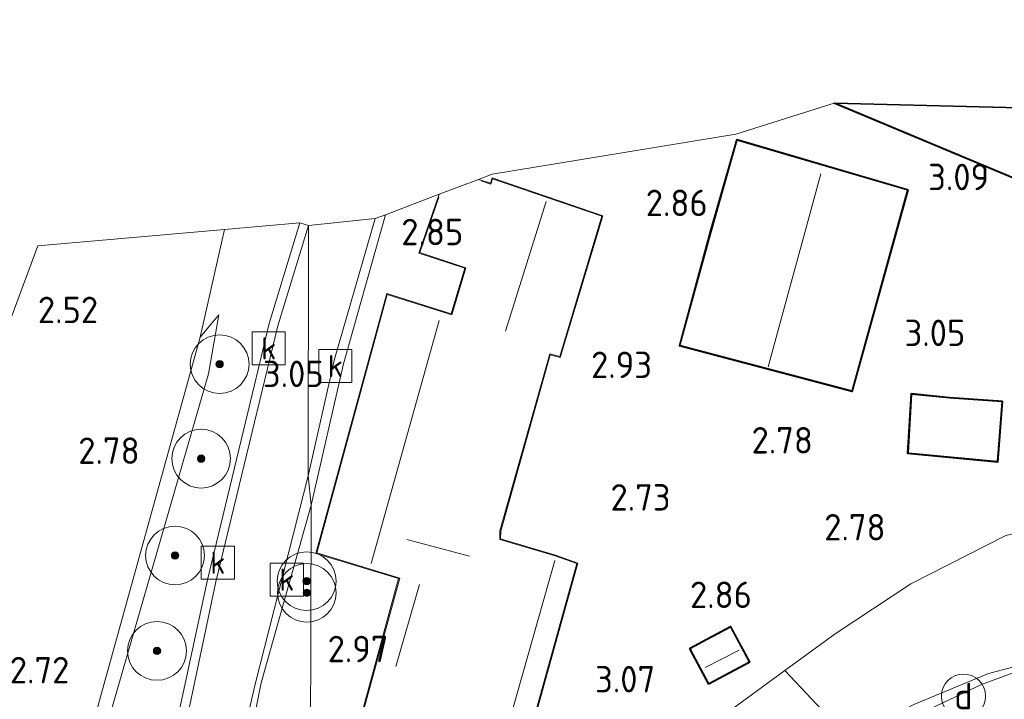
# Model space of a CAD drawing. Extents: x 141961 to 144947, y 416202 to 417778.
# Tile 47 of 122: x 142635 to 142702, y 417728 to 417775. Entities that reach past the tile are written whole.
import ezdxf
from ezdxf.enums import TextEntityAlignment as Align
from ezdxf.lldxf.tags import DXFTag

# ---------------------------------------------------------------- set-up
doc = ezdxf.new("R2010")
doc.units = 0
for name, color, linetype, lineweight in [('B-ME-GR-BOOM-S', 90, 'Continuous', 25), ('B-ME-GR-BOUWLAND_AKKERBOUW-GV', 80, 'Continuous', 13), ('B-ME-GR-GRAS-GV', 60, 'Continuous', 13), ('B-ME-GR-HAAG-G', 90, 'GR-HAAG1', 13), ('B-ME-GW-TALUD_KRUIN-G', 90, 'Continuous', 18), ('B-ME-GW-TALUD_TEEN-G', 90, 'Continuous', 18), ('B-ME-IE-MEUBILAIR_DIJKPAAL-S', 7, 'Continuous', 25), ('B-ME-IE-TERREINAFSCHEIDING_KUNSTMATIG_HEKWERK-G', 20, 'IE-TERREINAFSCHEIDING-KUNSTMATIG', 18), ('B-ME-KG-GRENS_OPNAME-G', 210, 'KG-OPNAME', 18), ('B-ME-KG-KADASTRAAL_DAKRAND-G', 170, 'Continuous', 18), ('B-ME-KG-KADASTRAAL_NOK-G', 10, 'Continuous', 18), ('B-ME-OG-BEBOUWING_SCHUUR-GV', 7, 'Continuous', 35), ('B-ME-OG-BEBOUWING_WONINGBOUW-GV', 7, 'Continuous', 18), ('B-ME-OG-HOOGTEPUNT-S', 7, 'Continuous', 25), ('B-ME-OG-TERREIN_GROEN_TUIN-GV', 7, 'Continuous', 18), ('B-ME-RI-GWA_KOLK-S', 30, 'Continuous', 25), ('B-ME-VH-GOOT-GV', 170, 'Continuous', 18), ('B-ME-VH-VERHARDING_ASFALT-GV', 252, 'Continuous', 18)]:
    doc.layers.add(name, color=color, linetype=linetype, lineweight=lineweight)
doc.styles.add('NLCS-ISO', font='NLCS-ISO.ttf')
doc.styles.add('NLCS-ISO-ANNOTATIVE-T18', font='NLCS-ISO.ttf', dxfattribs={"height": 1.8})
doc.styles.get("Standard").update_dxf_attribs({"font": 'arial.ttf'})
doc.linetypes.add('GR-HAAG1', pattern='A,6,[176,NLCS.SHX,S=0.125,R=0,X=0,Y=0],-2', length=8)
doc.linetypes.add('IE-TERREINAFSCHEIDING-KUNSTMATIG', pattern='A,4,[82,NLCS.SHX,S=0.75,R=90,X=0,Y=0],4,-2', length=10)
tags = doc.linetypes.add('KG-OPNAME', pattern='A,5.5,-2,["O",Standard,S=1.8,R=0,X=-0.5,Y=-0.9],-2,5.5,-2,[5,NLCS.SHX,S=0.75,R=0,X=0,Y=0],-2', length=19).pattern_tags.tags
tags[6] = DXFTag(74, 10)

# ---------------------------------------------------------------- blocks, each defined once
blk = doc.blocks.new('SAL-HOOGTELABEL-SO')
at = {"color": 0, "linetype": 'ByBlock', "lineweight": -2, "style": 'NLCS-ISO-ANNOTATIVE-T18'}
blk.add_attdef('HOOGTE', text='', height=1.8, dxfattribs=at).set_placement((2.788, 0), align=Align.RIGHT)
blk = doc.blocks.new('SGR-BOOM_01-SO')
at = {"linetype": 'ByBlock', "lineweight": 18}
h = blk.add_hatch(color=0, dxfattribs=at)
h.dxf.hatch_style = 1
edge = h.paths.add_edge_path()
edge.add_arc((0, 0), 0.25, 0, 360)
at = {"color": 0, "linetype": 'ByBlock', "lineweight": 18}
for radius in [2, 0.25]:
    blk.add_circle((0, 0), radius, dxfattribs=at)
blk = doc.blocks.new('SIE-DIJKPAAL-SO')
at = {"color": 0, "linetype": 'ByBlock', "lineweight": 18}
blk.add_circle((0, 0), 1.5, dxfattribs=at)
at = {"color": 0, "linetype": 'ByBlock', "lineweight": 18, "style": 'NLCS-ISO'}
blk.add_text('d', height=1.8, dxfattribs=at).set_placement((0, 0), align=Align.MIDDLE_CENTER)
blk = doc.blocks.new('SRI-KOLK-SO')
at = {"color": 0, "linetype": 'ByBlock', "lineweight": 18}
blk.add_lwpolyline([(-1.125, -1.125), (1.125, -1.125), (1.125, 1.125), (-1.125, 1.125)], close=True, dxfattribs=at)
at = {"color": 0, "linetype": 'ByBlock', "lineweight": 18, "style": 'NLCS-ISO'}
blk.add_text('k', height=1.5, dxfattribs=at).set_placement((0, 0), align=Align.MIDDLE_CENTER)

msp = doc.modelspace()

# ---------------------------------------------------------------- linework, layer by layer
at = {"layer": 'B-ME-GR-BOUWLAND_AKKERBOUW-GV'}
msp.add_polyline3d([(142616.381, 417642.8, 3.235), (142612.872, 417642.54, 2.97), (142593.348, 417644.753, 2.765), (142635.791, 417759.212, 2.765), (142648.521, 417760.305, 2.753), (142646.85, 417752.995, 2.597), (142637.792, 417720.308, 2.781), (142635.875, 417709.808, 2.801), (142635.588, 417705.771, 3.066), (142636.1, 417703.484, 3.07), (142632.185, 417687.336, 3.156), (142627.325, 417670.259, 3.251), (142623.346, 417657.349, 3.392), (142621.079, 417650.943, 3.465), (142619.153, 417646.361, 3.419), (142618.195, 417644.027, 3.262)], close=True, dxfattribs=at)
at = {"layer": 'B-ME-GR-GRAS-GV'}
for points in [[(142632.185, 417687.336, 3.156), (142636.1, 417703.484, 3.07), (142636.358, 417699.922, 3.091), (142637.975, 417705.74, 3.473), (142637.593, 417710.189, 3.347), (142637.725, 417715.45, 3.324), (142640.629, 417727.006, 3.169), (142647.434, 417750.484, 2.978), (142648.127, 417754.512, 2.978), (142646.85, 417752.995, 2.597), (142648.521, 417760.305, 2.753), (142653.654, 417760.769, 3.038), (142651.564, 417753.905, 3.079), (142650.56, 417749.751, 3.084), (142647.351, 417736.472, 3.099), (142644.931, 417725.184, 3.194), (142644.308, 417722.279, 3.219), (142642.378, 417712.971, 3.364), (142641.71, 417709.62, 3.493), (142640.003, 417707.758, 3.485), (142638.72, 417704.984, 3.392), (142636.036, 417697.292, 2.953), (142632.448, 417683.793, 3.05)], [(142706.706, 417731.71, 6.751), (142700.547, 417730.098, 6.742), (142695.457, 417727.971, 6.749), (142691.03, 417725.671, 6.736), (142686.685, 417730.299, 3.592), (142690.113, 417732.788, 3.65), (142695.266, 417736.197, 3.345), (142701.737, 417739.489, 3.167)], [(142703.026, 417727.896, 6.752), (142695.288, 417724.599, 6.756), (142688.406, 417721.07, 6.766), (142683.301, 417718.153, 6.688), (142676.01, 417712.764, 6.704), (142667.823, 417705.05, 6.706), (142667.832, 417706.142, 6.662), (142672.689, 417710.406, 6.762), (142677.299, 417714.295, 6.712), (142682.144, 417717.872, 6.712), (142686.694, 417720.88, 6.724), (142687.56, 417721.404, 6.748), (142686.677, 417722.722, 6.696), (142691.03, 417725.671, 6.736), (142695.457, 417727.971, 6.749), (142700.547, 417730.098, 6.742), (142706.706, 417731.71, 6.751)]]:
    msp.add_polyline3d(points, dxfattribs=at)
for points in [[(142637.975, 417705.74, 3.473), (142636.358, 417699.922, 3.091), (142636.1, 417703.484, 3.07), (142635.588, 417705.771, 3.066), (142635.875, 417709.808, 2.801), (142637.792, 417720.308, 2.781), (142646.85, 417752.995, 2.597), (142648.127, 417754.512, 2.978), (142647.434, 417750.484, 2.978), (142640.629, 417727.006, 3.169), (142637.725, 417715.45, 3.324), (142637.593, 417710.189, 3.347)], [(142691.03, 417725.671, 6.736), (142686.677, 417722.722, 6.696), (142683.199, 417727.757, 3.694), (142686.685, 417730.299, 3.592)]]:
    msp.add_polyline3d(points, close=True, dxfattribs=at)
at = {"layer": 'B-ME-GR-HAAG-G'}
msp.add_polyline3d([(142687.56, 417721.404, 6.748), (142691.595, 417725.131, 6.973), (142696.954, 417727.874, 7.011), (142700.081, 417729.348, 6.961), (142702.835, 417730.358, 6.973), (142710.101, 417732.028, 6.961), (142718.511, 417733.566, 6.948), (142727.169, 417734.882, 6.898)], dxfattribs=at)
at = {"layer": 'B-ME-GW-TALUD_KRUIN-G'}
msp.add_polyline3d([(142636.358, 417699.922, 3.091), (142637.975, 417705.74, 3.473), (142637.593, 417710.189, 3.347), (142637.725, 417715.45, 3.324), (142640.629, 417727.006, 3.169), (142647.434, 417750.484, 2.978), (142648.127, 417754.512, 2.978)], dxfattribs=at)
at = {"layer": 'B-ME-GW-TALUD_TEEN-G'}
for points in [[(142648.127, 417754.512, 2.978), (142646.85, 417752.995, 2.597), (142637.792, 417720.308, 2.781), (142635.875, 417709.808, 2.801), (142635.588, 417705.771, 3.066), (142636.1, 417703.484, 3.07), (142636.358, 417699.922, 3.091)], [(142813.974, 417739.108, 3.409), (142804.446, 417742.805, 3.321), (142795.47, 417745.049, 3.402), (142790.639, 417745.552, 3.446), (142776.607, 417746.659, 3.466), (142766.181, 417746.708, 3.507), (142755.557, 417746.233, 3.519), (142745.515, 417745.187, 3.519), (142734.069, 417743.737, 3.471), (142722.809, 417742.492, 3.386), (142712.961, 417741.025, 3.356), (142705.464, 417740.347, 3.13), (142701.737, 417739.489, 3.167), (142695.266, 417736.197, 3.345), (142690.113, 417732.788, 3.65), (142686.685, 417730.299, 3.592)]]:
    msp.add_polyline3d(points, dxfattribs=at)
at = {"layer": 'B-ME-IE-TERREINAFSCHEIDING_KUNSTMATIG_HEKWERK-G'}
for points in [[(142686.677, 417722.722, 6.696), (142691.03, 417725.671, 6.736), (142695.457, 417727.971, 6.749), (142700.547, 417730.098, 6.742), (142706.706, 417731.71, 6.751), (142713.541, 417733.218, 6.698), (142722.228, 417734.659, 6.67), (142732.73, 417736.166, 6.713), (142744.395, 417737.432, 6.665), (142757.508, 417738.552, 6.627), (142768.287, 417738.987, 6.646), (142776.381, 417739.06, 6.688), (142781.865, 417738.784, 6.635), (142789.611, 417737.745, 6.735)], [(142683.199, 417727.757, 3.694), (142686.685, 417730.299, 3.592)], [(142691.03, 417725.671, 6.736), (142686.685, 417730.299, 3.592)]]:
    msp.add_polyline3d(points, dxfattribs=at)
at = {"layer": 'B-ME-KG-GRENS_OPNAME-G'}
for points in [[(142808.057, 417774.598, 2.676), (142791.577, 417773.155, 2.959), (142763.727, 417770.659, 2.988), (142753.406, 417769.733, 3.058), (142745.001, 417768.98, 2.832), (142743.869, 417768.761, 2.416), (142742.479, 417768.565, 2.4), (142741.867, 417768.708, 2.808), (142732.382, 417767.843, 3.507), (142690.031, 417768.91, 3.507), (142683.338, 417766.794, 2.897), (142666.737, 417764.081, 2.901), (142665.807, 417763.727, 3.155), (142663.146, 417762.715, 3.155), (142659.482, 417761.321, 3.05), (142658.786, 417761.055, 3.05), (142654.228, 417760.594, 3.038)], [(142654.228, 417760.594, 3.038), (142653.654, 417760.769, 3.038), (142648.521, 417760.305, 2.753), (142635.791, 417759.212, 2.765), (142593.348, 417644.753, 2.765), (142592.841, 417642.889, 2.801), (142592.458, 417641.5, 2.797), (142592.307, 417640.678, 2.809), (142591.948, 417639.923, 2.809), (142577.548, 417602.521, 2.869), (142569.656, 417577.496, 2.978), (142565.633, 417568.936, 1.47)]]:
    msp.add_polyline3d(points, dxfattribs=at)
at = {"layer": 'B-ME-KG-KADASTRAAL_DAKRAND-G'}
for points in [[(142732.042, 417767.16, 5.107), (142727.943, 417757.352, 5.1), (142724.68, 417758.712, 7.332), (142724.519, 417758.328, 7.382), (142706.988, 417765.655, 7.382), (142705.643, 417762.439, 5.625), (142690.327, 417768.84, 5.497)], [(142665.991, 417763.619, 7.05), (142666.661, 417763.397, 7.585), (142666.77, 417763.76, 7.581), (142674.214, 417761.224, 7.577), (142671.35, 417751.663, 7.581), (142670.669, 417751.848, 5.831), (142667.276, 417739.793, 5.883), (142667.264, 417739.21, 8.058), (142671.038, 417738.089, 7.949), (142672.516, 417737.572, 5.766), (142669.02, 417724.971, 5.629)], [(142655.132, 417717.149, 8.001), (142660.451, 417736.586, 9.281), (142654.806, 417738.292, 8.47), (142659.595, 417755.896, 8.47), (142663.99, 417754.512, 7.69), (142664.951, 417757.71, 7.652), (142661.821, 417758.743, 5.267), (142663.118, 417762.511, 5.267)]]:
    msp.add_polyline3d(points, dxfattribs=at)
for points in [[(142691.23, 417749.346, 6.954), (142679.558, 417752.44, 6.954), (142681.651, 417760.109, 6.954), (142683.442, 417766.377, 6.954), (142695.017, 417762.987, 6.954)], [(142701.142, 417744.538, 5.912), (142695.096, 417745.101, 5.863), (142695.322, 417749.093, 5.031), (142697.899, 417748.825, 5.091), (142701.459, 417748.59, 5.091)], [(142681.504, 417729.433, 5.156), (142680.254, 417731.767, 5.156), (142681.385, 417732.373, 5.156), (142682.967, 417733.221, 5.156), (142684.217, 417730.886, 5.156)]]:
    msp.add_polyline3d(points, close=True, dxfattribs=at)
at = {"layer": 'B-ME-KG-KADASTRAAL_NOK-G'}
for points in [[(142685.536, 417750.966, 9.185), (142689.123, 417764.113, 9.1)], [(142670.426, 417762.219, 9.739), (142667.644, 417753.384, 9.739)], [(142663.144, 417754.111, 10.555), (142658.497, 417737.585, 10.555)], [(142660.939, 417739.203, 9.658), (142665.212, 417738.084, 9.658)], [(142665.025, 417716.637, 7.932), (142671.022, 417737.785, 7.932)], [(142661.795, 417736.144, 8.008), (142660.182, 417730.568, 7.82)], [(142681.259, 417730.5, 5.924), (142683.578, 417731.672, 5.924)]]:
    msp.add_polyline3d(points, dxfattribs=at)
at = {"layer": 'B-ME-OG-BEBOUWING_SCHUUR-GV'}
for points in [[(142732.382, 417767.843, 3.507), (142727.97, 417757.286, 3.507), (142724.708, 417758.649, 3.507), (142724.546, 417758.262, 3.507), (142707.014, 417765.59, 3.507), (142705.67, 417762.374, 3.507), (142690.031, 417768.91, 3.507)], [(142695.078, 417763.021, 2.868), (142691.265, 417749.285, 2.868), (142679.496, 417752.405, 2.868), (142681.603, 417760.123, 2.868), (142683.408, 417766.439, 2.868)], [(142701.513, 417748.637, 2.759), (142701.188, 417744.484, 2.759), (142695.043, 417745.056, 2.759), (142695.275, 417749.148, 2.759), (142697.902, 417748.875, 2.759)], [(142684.285, 417730.866, 3.434), (142681.484, 417729.365, 3.434), (142680.186, 417731.787, 3.434), (142681.361, 417732.417, 3.434), (142682.987, 417733.289, 3.434)]]:
    msp.add_polyline3d(points, close=True, dxfattribs=at)
at = {"layer": 'B-ME-OG-BEBOUWING_WONINGBOUW-GV'}
msp.add_polyline3d([(142655.071, 417717.114, 3.155), (142660.375, 417736.551, 3.155), (142654.744, 417738.256, 3.155), (142659.56, 417755.959, 3.155), (142663.957, 417754.575, 3.155), (142664.888, 417757.672, 3.155), (142661.761, 417758.711, 3.155), (142663.146, 417762.715, 3.155), (142665.807, 417763.727, 3.155), (142666.627, 417763.46, 3.155), (142666.737, 417763.824, 3.155), (142674.276, 417761.256, 3.155), (142671.384, 417751.602, 3.155), (142670.704, 417751.787, 3.155), (142667.326, 417739.786, 3.155), (142667.315, 417739.247, 3.155), (142671.053, 417738.137, 3.155), (142672.577, 417737.604, 3.155), (142669.081, 417725.004, 3.155)], dxfattribs=at)
at = {"layer": 'B-ME-OG-TERREIN_GROEN_TUIN-GV'}
for points in [[(142669.081, 417725.004, 3.155), (142672.577, 417737.604, 3.155), (142671.053, 417738.137, 3.155), (142667.315, 417739.247, 3.155), (142667.326, 417739.786, 3.155), (142670.704, 417751.787, 3.155), (142671.384, 417751.602, 3.155), (142674.276, 417761.256, 3.155), (142666.737, 417763.824, 3.155), (142666.627, 417763.46, 3.155), (142665.807, 417763.727, 3.155), (142666.737, 417764.081, 2.901), (142683.338, 417766.794, 2.897), (142690.031, 417768.91, 3.507), (142705.67, 417762.374, 3.507)], [(142654.344, 417717.004, 3.099), (142654.409, 417741.539, 3.099), (142656.631, 417751.17, 3.099), (142659.482, 417761.321, 3.05), (142663.146, 417762.715, 3.155), (142661.761, 417758.711, 3.155), (142664.888, 417757.672, 3.155), (142663.957, 417754.575, 3.155), (142659.56, 417755.959, 3.155), (142654.744, 417738.256, 3.155), (142660.375, 417736.551, 3.155), (142655.071, 417717.114, 3.155)], [(142701.737, 417739.489, 3.167), (142695.266, 417736.197, 3.345), (142690.113, 417732.788, 3.65), (142686.685, 417730.299, 3.592), (142683.199, 417727.757, 3.694)]]:
    msp.add_polyline3d(points, dxfattribs=at)
for points in [[(142683.408, 417766.439, 2.868), (142681.603, 417760.123, 2.868), (142679.496, 417752.405, 2.868), (142691.265, 417749.285, 2.868), (142695.078, 417763.021, 2.868)], [(142695.043, 417745.056, 2.759), (142701.188, 417744.484, 2.759), (142701.513, 417748.637, 2.759), (142697.902, 417748.875, 2.759), (142695.275, 417749.148, 2.759)], [(142658.769, 417715.768, 3.099), (142665.22, 417713.259, 3.289), (142660.301, 417708.438, 3.501), (142662.931, 417712.085, 3.32), (142658.509, 417715.274, 3.132), (142655.619, 417711.267, 3.501), (142654.833, 417710.177, 3.501), (142652.746, 417711.682, 3.501), (142650.246, 417708.216, 3.501), (142651.024, 417707.655, 3.501), (142645.702, 417700.274, 4.004), (142647.001, 417710.501, 3.497), (142647.307, 417712.744, 3.428), (142647.9, 417712.652, 3.428), (142648.307, 417715.006, 3.373), (142648.692, 417718.352, 3.301), (142649.478, 417721.776, 3.215), (142651.016, 417729.443, 3.136), (142654.409, 417741.539, 3.099), (142654.344, 417717.004, 3.099)], [(142680.186, 417731.787, 3.434), (142681.484, 417729.365, 3.434), (142684.285, 417730.866, 3.434), (142682.987, 417733.289, 3.434), (142681.361, 417732.417, 3.434)]]:
    msp.add_polyline3d(points, close=True, dxfattribs=at)
at = {"layer": 'B-ME-VH-GOOT-GV'}
for points in [[(142656.631, 417751.17, 3.099), (142654.409, 417741.539, 3.099), (142654.217, 417743.554, 3.099), (142655.998, 417751.486, 3.05), (142658.786, 417761.055, 3.05), (142659.482, 417761.321, 3.05)], [(142642.744, 417710.61, 3.499), (142641.71, 417709.62, 3.493), (142642.378, 417712.971, 3.364), (142644.308, 417722.279, 3.219), (142644.931, 417725.184, 3.194), (142647.351, 417736.472, 3.099), (142650.56, 417749.751, 3.084), (142651.564, 417753.905, 3.079), (142653.654, 417760.769, 3.038), (142654.228, 417760.594, 3.038), (142652.143, 417753.747, 3.079), (142647.936, 417736.339, 3.099), (142642.968, 417712.86, 3.364)], [(142648.307, 417715.006, 3.373), (142647.9, 417712.652, 3.428), (142647.307, 417712.744, 3.428), (142648.89, 417721.895, 3.215), (142650.588, 417729.263, 3.111), (142654.217, 417743.554, 3.099), (142654.409, 417741.539, 3.099), (142651.016, 417729.443, 3.136), (142649.478, 417721.776, 3.215), (142648.692, 417718.352, 3.301)]]:
    msp.add_polyline3d(points, close=True, dxfattribs=at)
at = {"layer": 'B-ME-VH-VERHARDING_ASFALT-GV'}
msp.add_polyline3d([(142655.998, 417751.486, 3.05), (142654.217, 417743.554, 3.099), (142654.228, 417760.594, 3.038), (142658.786, 417761.055, 3.05)], close=True, dxfattribs=at)
msp.add_polyline3d([(142642.968, 417712.86, 3.364), (142647.936, 417736.339, 3.099), (142652.143, 417753.747, 3.079), (142654.228, 417760.594, 3.038), (142654.217, 417743.554, 3.099), (142650.588, 417729.263, 3.111), (142648.89, 417721.895, 3.215)], dxfattribs=at)

# ---------------------------------------------------------------- block references
at = {"layer": 'B-ME-GR-BOOM-S'}
for p in [(142648.184, 417751.145, 3.044), (142646.924, 417744.716, 3.138), (142645.146, 417738.124, 3.056), (142654.111, 417736.373, 3.106), (142654.121, 417735.583, 3.075), (142643.919, 417731.626, 3.05)]:
    msp.add_blockref('SGR-BOOM_01-SO', p, dxfattribs=at)
at = {"layer": 'B-ME-IE-MEUBILAIR_DIJKPAAL-S'}
msp.add_blockref('SIE-DIJKPAAL-SO', (142698.847, 417728.549, 7.366), dxfattribs=at)
at = {"layer": 'B-ME-OG-HOOGTEPUNT-S'}
for p, values in [((142697.805, 417762.989, 3.091), {'HOOGTE': '3.09'}), ((142678.637, 417761.228, 2.858), {'HOOGTE': '2.86'}), ((142661.992, 417759.243, 2.848), {'HOOGTE': '2.85'}), ((142637.118, 417753.942, 2.519), {'HOOGTE': '2.52'}), ((142696.182, 417752.379, 3.045), {'HOOGTE': '3.05'}), ((142674.841, 417750.201, 2.932), {'HOOGTE': '2.93'}), ((142652.484, 417749.585, 3.046), {'HOOGTE': '3.05'}), ((142685.801, 417745.065, 2.782), {'HOOGTE': '2.78'}), ((142639.947, 417744.356, 2.782), {'HOOGTE': '2.78'}), ((142676.105, 417741.177, 2.732), {'HOOGTE': '2.73'}), ((142690.75, 417739.146, 2.775), {'HOOGTE': '2.78'}), ((142681.646, 417734.547, 2.858), {'HOOGTE': '2.86'}), ((142656.897, 417730.856, 2.973), {'HOOGTE': '2.97'}), ((142635.16, 417729.416, 2.72), {'HOOGTE': '2.72'}), ((142675.059, 417728.799, 3.07), {'HOOGTE': '3.07'})]:
    msp.add_blockref('SAL-HOOGTELABEL-SO', p, dxfattribs=at).add_auto_attribs(values)
at = {"layer": 'B-ME-RI-GWA_KOLK-S'}
for p in [(142651.53, 417752.222, 3.046), (142656.067, 417751.024, 3.054), (142648.06, 417737.629, 3.046), (142652.76, 417736.479, 3.135)]:
    msp.add_blockref('SRI-KOLK-SO', p, dxfattribs=at)

doc.saveas('drawing.dxf')
